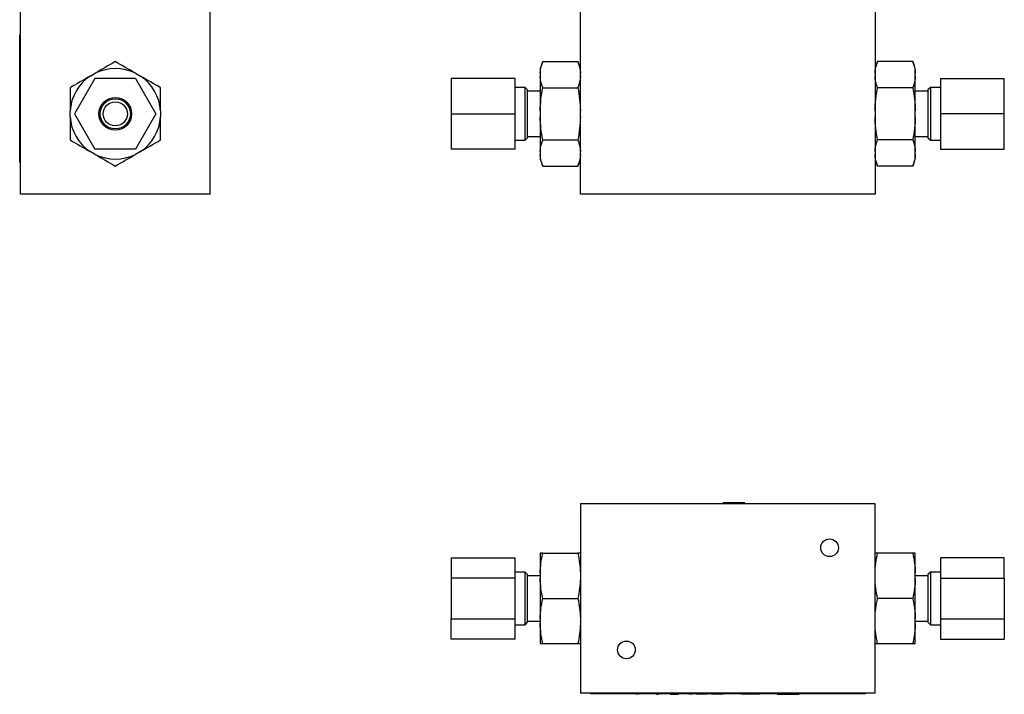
# Model space of a CAD drawing. Header units: inches. Extents: x 2.7 to 19.8, y 2.9 to 15.5.
# Tile 1 of 10: x 2.7 to 10.4, y 2.9 to 8.2. Entities that reach past the tile are written whole.
import ezdxf

# ---------------------------------------------------------------- set-up
doc = ezdxf.new("R2010")
doc.units = ezdxf.units.IN
doc.header["$LTSCALE"] = 2
doc.header["$MEASUREMENT"] = 0

msp = doc.modelspace()

# ---------------------------------------------------------------- linework, layer by layer
at = {"color": 7, "linetype": 'Continuous', "lineweight": 25}
for p, q in [((2.7467, 6.7982), (2.7467, 8.2832)), ((4.2317, 6.7982), (4.2317, 8.2832)), ((7.1302, 6.7982), (7.1302, 8.2832)), ((9.4362, 8.2832), (9.4362, 6.7982)), ((2.7417, 8.0482), (2.7467, 8.0482)), ((2.7417, 7.0482), (2.7417, 8.0482)), ((2.7417, 7.9624), (2.7413, 7.9624)), ((2.7413, 7.9495), (2.7413, 7.9624)), ((2.7413, 7.9086), (2.7417, 7.9086)), ((2.7413, 7.8895), (2.7417, 7.8895)), ((2.7413, 7.8266), (2.7413, 7.8895)), ((2.7413, 7.8266), (2.7417, 7.8266)), ((2.7413, 7.8186), (2.7413, 7.8248)), ((2.7417, 7.8186), (2.7413, 7.8186)), ((6.8349, 7.8374), (6.8153, 7.7833)), ((6.8349, 7.8374), (7.1105, 7.8374)), ((7.1302, 7.7833), (7.1105, 7.8374)), ((9.4559, 7.8374), (9.4362, 7.7833)), ((9.7315, 7.8374), (9.4559, 7.8374)), ((9.7512, 7.7833), (9.7315, 7.8374)), ((3.2929, 7.7237), (3.3323, 7.7465)), ((3.6472, 7.7465), (3.6866, 7.7237)), ((6.8153, 7.7833), (6.8153, 7.7465)), ((6.8153, 7.7465), (6.8153, 7.7237)), ((6.8153, 7.7237), (6.8153, 7.451)), ((9.7512, 7.7465), (9.7512, 7.7833)), ((9.7512, 7.7237), (9.7512, 7.7465)), ((9.7512, 7.451), (9.7512, 7.7237)), ((3.3306, 7.7038), (3.1715, 7.4282)), ((3.6489, 7.7038), (3.3306, 7.7038)), ((3.6489, 7.7038), (3.808, 7.4282)), ((6.1184, 7.7038), (6.1184, 7.4282)), ((6.6184, 7.7038), (6.1184, 7.7038)), ((6.6184, 7.4282), (6.6184, 7.7038)), ((6.6971, 7.6349), (6.6184, 7.6349)), ((6.7168, 7.6153), (6.6971, 7.6349)), ((6.6971, 7.5316), (6.6971, 7.6349)), ((6.8349, 7.6328), (7.1105, 7.6328)), ((9.7315, 7.6328), (9.4559, 7.6328)), ((9.8693, 7.6349), (9.8496, 7.6153)), ((9.948, 7.6349), (9.8693, 7.6349)), ((9.8693, 7.6349), (9.8693, 7.3249)), ((9.948, 7.7038), (10.448, 7.7038)), ((9.948, 7.7038), (9.948, 7.4282)), ((10.448, 7.4282), (10.448, 7.7038)), ((2.7413, 7.5755), (2.7413, 7.5543)), ((2.7413, 7.5755), (2.7417, 7.5755)), ((2.7413, 7.5331), (2.7413, 7.5543)), ((2.7417, 7.5543), (2.7413, 7.5543)), ((6.7168, 7.5218), (6.7168, 7.6153)), ((6.8153, 7.6054), (6.7168, 7.6054)), ((9.8496, 7.6054), (9.7512, 7.6054)), ((9.8496, 7.6153), (9.8496, 7.3347)), ((2.7413, 7.5331), (2.7417, 7.5331)), ((2.7413, 7.5119), (2.7413, 7.5331)), ((2.7413, 7.5119), (2.7417, 7.5119)), ((2.7413, 7.4782), (2.7413, 7.5119)), ((2.7417, 7.4782), (2.7413, 7.4782)), ((2.7413, 7.4782), (2.7413, 7.4482)), ((6.6971, 7.2216), (6.6971, 7.5316)), ((6.7168, 7.2412), (6.7168, 7.5218)), ((2.7413, 7.4482), (2.7417, 7.4482)), ((2.7413, 7.4332), (2.7413, 7.4482)), ((2.7417, 7.4332), (2.7413, 7.4332)), ((2.7413, 7.4332), (2.7413, 7.4182)), ((2.7413, 7.3882), (2.7413, 7.4182)), ((2.7417, 7.4182), (2.7413, 7.4182)), ((3.1354, 7.4055), (3.1354, 7.451)), ((3.1715, 7.4282), (3.3306, 7.1527)), ((3.808, 7.4282), (3.6489, 7.1527)), ((3.8441, 7.451), (3.8441, 7.4055)), ((6.1184, 7.4282), (6.6184, 7.4282)), ((6.1184, 7.4282), (6.1184, 7.1527)), ((6.6184, 7.1527), (6.6184, 7.4282)), ((6.8153, 7.451), (6.8153, 7.4055)), ((6.8153, 7.4055), (6.8153, 7.1328)), ((9.7512, 7.4055), (9.7512, 7.451)), ((9.7512, 7.1328), (9.7512, 7.4055)), ((10.448, 7.4282), (9.948, 7.4282)), ((9.948, 7.4282), (9.948, 7.1527)), ((10.448, 7.1527), (10.448, 7.4282)), ((2.7417, 7.3882), (2.7413, 7.3882)), ((2.7413, 7.3546), (2.7413, 7.3882)), ((2.7413, 7.3546), (2.7417, 7.3546)), ((2.7413, 7.3334), (2.7413, 7.3546)), ((2.7413, 7.3334), (2.7417, 7.3334)), ((2.7413, 7.3334), (2.7413, 7.3122)), ((9.8496, 7.3347), (9.8496, 7.2412)), ((9.8693, 7.3249), (9.8693, 7.2216)), ((2.7417, 7.3122), (2.7413, 7.3122)), ((2.7413, 7.3122), (2.7413, 7.291)), ((2.7413, 7.291), (2.7417, 7.291)), ((6.7168, 7.2511), (6.8153, 7.2511)), ((9.7512, 7.2511), (9.8496, 7.2511)), ((6.6184, 7.2216), (6.6971, 7.2216)), ((6.6971, 7.2216), (6.7168, 7.2412)), ((6.8349, 7.2237), (7.1105, 7.2237)), ((9.7315, 7.2237), (9.4559, 7.2237)), ((9.8496, 7.2412), (9.8693, 7.2216)), ((9.8693, 7.2216), (9.948, 7.2216)), ((3.3323, 7.11), (3.2929, 7.1328)), ((3.6489, 7.1527), (3.3306, 7.1527)), ((3.6866, 7.1328), (3.6472, 7.11)), ((6.6184, 7.1527), (6.1184, 7.1527)), ((6.8153, 7.1328), (6.8153, 7.11)), ((6.8153, 7.11), (6.8153, 7.0732)), ((9.7512, 7.11), (9.7512, 7.1328)), ((9.7512, 7.0732), (9.7512, 7.11)), ((9.948, 7.1527), (10.448, 7.1527)), ((2.7417, 7.0482), (2.7467, 7.0482)), ((6.8153, 7.0732), (6.8349, 7.0191)), ((6.8349, 7.0191), (7.1105, 7.0191)), ((7.1105, 7.0191), (7.1302, 7.0732)), ((9.4362, 7.0732), (9.4559, 7.0191)), ((9.7315, 7.0191), (9.4559, 7.0191)), ((9.7315, 7.0191), (9.7512, 7.0732)), ((4.2317, 6.7982), (2.7467, 6.7982)), ((9.4362, 6.7982), (7.1302, 6.7982)), ((9.4362, 4.3744), (7.1302, 4.3744)), ((7.1302, 4.3744), (7.1302, 2.8894)), ((8.2445, 4.3802), (8.2494, 4.3744)), ((8.3775, 4.3802), (8.2445, 4.3802)), ((8.4165, 4.3802), (8.3775, 4.3802)), ((8.4115, 4.3744), (8.4165, 4.3802)), ((9.4362, 2.8894), (9.4362, 4.3744)), ((6.1184, 3.9506), (6.6184, 3.9506)), ((6.1184, 3.9506), (6.1184, 3.7915)), ((6.6184, 3.7915), (6.6184, 3.9506)), ((6.8153, 3.9867), (6.8153, 3.8293)), ((6.8349, 3.9867), (7.1105, 3.9867)), ((9.7315, 3.9867), (9.4559, 3.9867)), ((9.7512, 3.8293), (9.7512, 3.9867)), ((10.448, 3.9506), (9.948, 3.9506)), ((9.948, 3.9506), (9.948, 3.7915)), ((10.448, 3.7915), (10.448, 3.9506)), ((6.6184, 3.7915), (6.1184, 3.7915)), ((6.1184, 3.7915), (6.1184, 3.4733)), ((6.6971, 3.8391), (6.6184, 3.8391)), ((6.6184, 3.4733), (6.6184, 3.7915)), ((6.7168, 3.8194), (6.6971, 3.8391)), ((6.6971, 3.4257), (6.6971, 3.8391)), ((6.7168, 3.4454), (6.7168, 3.8194)), ((6.8153, 3.8095), (6.7168, 3.8095)), ((6.8153, 3.8293), (6.8153, 3.7898)), ((6.8153, 3.7898), (6.8153, 3.4749)), ((9.7512, 3.7898), (9.7512, 3.8293)), ((9.8496, 3.8095), (9.7512, 3.8095)), ((9.7512, 3.4749), (9.7512, 3.7898)), ((9.8693, 3.8391), (9.8496, 3.8194)), ((9.8496, 3.8194), (9.8496, 3.7943)), ((9.8496, 3.7943), (9.8496, 3.4454)), ((9.948, 3.8391), (9.8693, 3.8391)), ((9.8693, 3.8391), (9.8693, 3.8114)), ((9.8693, 3.8114), (9.8693, 3.4257)), ((9.948, 3.7915), (10.448, 3.7915)), ((9.948, 3.7915), (9.948, 3.4733)), ((10.448, 3.7915), (10.448, 3.4733)), ((6.8349, 3.6324), (7.1105, 3.6324)), ((9.7315, 3.6324), (9.4559, 3.6324)), ((6.1184, 3.4733), (6.6184, 3.4733)), ((6.1184, 3.3142), (6.1184, 3.4733)), ((6.6184, 3.3142), (6.6184, 3.4733)), ((6.8153, 3.4749), (6.8153, 3.4355)), ((9.7512, 3.4355), (9.7512, 3.4749)), ((9.948, 3.4733), (10.448, 3.4733)), ((9.948, 3.4733), (9.948, 3.3142)), ((10.448, 3.4733), (10.448, 3.3142)), ((6.6184, 3.4257), (6.6971, 3.4257)), ((6.6971, 3.4257), (6.7168, 3.4454)), ((6.7168, 3.4552), (6.8153, 3.4552)), ((6.8153, 3.4355), (6.8153, 3.2781)), ((9.7512, 3.4552), (9.8496, 3.4552)), ((9.7512, 3.2781), (9.7512, 3.4355)), ((9.8496, 3.4454), (9.8693, 3.4257)), ((9.8693, 3.4257), (9.948, 3.4257)), ((6.6184, 3.3142), (6.1184, 3.3142)), ((9.948, 3.3142), (10.448, 3.3142)), ((6.8349, 3.2781), (7.1105, 3.2781)), ((9.4559, 3.2781), (9.7315, 3.2781)), ((9.4362, 2.8894), (7.1302, 2.8894)), ((7.2082, 2.8844), (7.2082, 2.8894)), ((9.3582, 2.8844), (7.2082, 2.8844)), ((7.283, 2.8844), (7.283, 2.884)), ((7.5219, 2.884), (7.283, 2.884)), ((7.5219, 2.884), (7.5219, 2.8844)), ((7.5431, 2.884), (7.5219, 2.884)), ((7.5431, 2.884), (7.5431, 2.8844)), ((7.5643, 2.884), (7.5431, 2.884)), ((7.5643, 2.8844), (7.5643, 2.884)), ((7.5643, 2.884), (7.5855, 2.884)), ((7.5855, 2.884), (7.5855, 2.8844)), ((7.7278, 2.884), (7.5855, 2.884)), ((7.7271, 2.884), (7.7248, 2.8812)), ((7.7248, 2.8812), (7.7402, 2.8812)), ((7.7278, 2.8844), (7.7278, 2.884)), ((7.729, 2.884), (7.729, 2.8844)), ((7.7295, 2.884), (7.729, 2.884)), ((7.7295, 2.884), (7.7295, 2.8844)), ((7.7416, 2.884), (7.7295, 2.884)), ((7.7416, 2.884), (7.7416, 2.8844)), ((7.7443, 2.884), (7.7416, 2.884)), ((7.7443, 2.884), (7.7443, 2.8844)), ((7.8321, 2.8812), (7.8968, 2.8812)), ((7.8612, 2.884), (7.8612, 2.8844)), ((7.8838, 2.884), (7.8612, 2.884)), ((7.8838, 2.884), (7.8838, 2.8844)), ((7.9315, 2.884), (7.8838, 2.884)), ((7.8968, 2.8812), (7.8944, 2.884)), ((7.9315, 2.884), (7.9315, 2.8844)), ((7.9517, 2.884), (7.9315, 2.884)), ((7.9517, 2.884), (7.9517, 2.8844)), ((7.9825, 2.884), (7.9825, 2.8844)), ((7.9825, 2.884), (8.0045, 2.884)), ((8.0045, 2.884), (8.0045, 2.8844)), ((8.0352, 2.8844), (8.0352, 2.884)), ((8.0352, 2.884), (8.0577, 2.884)), ((8.0577, 2.884), (8.0577, 2.8844)), ((8.0577, 2.884), (8.1055, 2.884)), ((8.1055, 2.884), (8.1055, 2.8844)), ((8.1055, 2.884), (8.1257, 2.884)), ((8.1257, 2.884), (8.1257, 2.8844)), ((8.1543, 2.884), (8.1543, 2.8844)), ((8.1543, 2.884), (8.177, 2.884)), ((8.177, 2.8844), (8.177, 2.884)), ((8.177, 2.884), (8.1792, 2.884)), ((8.1792, 2.884), (8.1792, 2.8844)), ((8.1792, 2.884), (8.1804, 2.884)), ((8.1804, 2.884), (8.1804, 2.8844)), ((8.1804, 2.884), (8.1966, 2.884)), ((8.1966, 2.884), (8.1966, 2.8844)), ((8.1966, 2.884), (8.227, 2.884)), ((8.227, 2.884), (8.227, 2.8844)), ((8.227, 2.884), (8.2484, 2.884)), ((8.2484, 2.884), (8.2484, 2.8844)), ((8.2774, 2.8844), (8.2774, 2.884)), ((8.296, 2.884), (8.2774, 2.884)), ((8.296, 2.884), (8.296, 2.8844)), ((8.306, 2.884), (8.296, 2.884)), ((8.306, 2.884), (8.306, 2.8844)), ((8.3609, 2.884), (8.306, 2.884)), ((8.3609, 2.884), (8.3609, 2.8844)), ((8.3708, 2.884), (8.3609, 2.884)), ((8.3708, 2.884), (8.3708, 2.8844)), ((8.3894, 2.884), (8.3708, 2.884)), ((8.3894, 2.884), (8.3894, 2.8844)), ((8.3894, 2.884), (8.4185, 2.884)), ((8.4185, 2.884), (8.4185, 2.8844)), ((8.4185, 2.884), (8.4363, 2.884)), ((8.4363, 2.884), (8.4363, 2.8844)), ((8.4363, 2.884), (8.4577, 2.884)), ((8.4577, 2.884), (8.4577, 2.8844)), ((8.4577, 2.884), (8.4792, 2.884)), ((8.4792, 2.884), (8.4792, 2.8844)), ((8.4792, 2.884), (8.497, 2.884)), ((8.497, 2.884), (8.497, 2.8844)), ((8.497, 2.884), (8.5313, 2.884)), ((8.5313, 2.884), (8.5313, 2.8844)), ((8.6623, 2.8844), (8.6623, 2.884)), ((8.8369, 2.884), (8.6623, 2.884)), ((8.672, 2.884), (8.6697, 2.8812)), ((8.6697, 2.8812), (8.8417, 2.8812)), ((8.8369, 2.884), (8.8369, 2.8844)), ((8.8417, 2.8812), (8.8389, 2.8844)), ((9.3582, 2.8894), (9.3582, 2.8844))]:
    msp.add_line(p, q, dxfattribs=at)
for centre, radius in [((3.4897, 7.4282), 0.128), ((3.4897, 7.4282), 0.1181), ((3.4897, 7.4282), 0.0945), ((9.0802, 4.0294), 0.0693), ((7.4902, 3.2294), 0.0693)]:
    msp.add_circle(centre, radius, dxfattribs=at)
for start, end in [(123.67709, 176.32291), (63.67709, 116.32291), (3.67709, 56.32291), (183.67709, 236.32291), (303.67709, 356.32291), (243.67709, 296.32291)]:
    msp.add_arc((3.4897, 7.4282), 0.3551, start, end, dxfattribs=at)
for points in [[(3.4897, 7.8374), (3.4377, 7.8073), (3.3853, 7.7771), (3.3323, 7.7465)], [(3.6472, 7.7465), (3.5942, 7.7771), (3.5418, 7.8073), (3.4897, 7.8374)], [(6.8153, 7.7465), (6.8167, 7.7771), (6.824, 7.8073), (6.8349, 7.8374)], [(7.1105, 7.8374), (7.1215, 7.8073), (7.1288, 7.7771), (7.1302, 7.7465)], [(9.4362, 7.7465), (9.4376, 7.7771), (9.445, 7.8073), (9.4559, 7.8374)], [(9.7315, 7.8374), (9.7424, 7.8073), (9.7497, 7.7771), (9.7512, 7.7465)], [(3.2929, 7.7237), (3.2399, 7.6931), (3.1875, 7.6629), (3.1354, 7.6328)], [(3.8441, 7.6328), (3.792, 7.6629), (3.7396, 7.6931), (3.6866, 7.7237)], [(6.8349, 7.6328), (6.824, 7.6629), (6.8167, 7.6931), (6.8153, 7.7237)], [(7.1302, 7.7237), (7.1288, 7.6931), (7.1215, 7.6629), (7.1105, 7.6328)], [(9.4559, 7.6328), (9.445, 7.6629), (9.4376, 7.6931), (9.4362, 7.7237)], [(9.7512, 7.7237), (9.7497, 7.6931), (9.7424, 7.6629), (9.7315, 7.6328)], [(3.1354, 7.6328), (3.1354, 7.5727), (3.1354, 7.5122), (3.1354, 7.451)], [(3.8441, 7.451), (3.8441, 7.5122), (3.8441, 7.5727), (3.8441, 7.6328)], [(6.8153, 7.451), (6.8167, 7.5122), (6.824, 7.5727), (6.8349, 7.6328)], [(7.1105, 7.6328), (7.1215, 7.5727), (7.1288, 7.5122), (7.1302, 7.451)], [(9.4362, 7.451), (9.4376, 7.5122), (9.445, 7.5727), (9.4559, 7.6328)], [(9.7315, 7.6328), (9.7424, 7.5727), (9.7497, 7.5122), (9.7512, 7.451)], [(3.1354, 7.4055), (3.1354, 7.3443), (3.1354, 7.2838), (3.1354, 7.2237)], [(3.8441, 7.2237), (3.8441, 7.2838), (3.8441, 7.3443), (3.8441, 7.4055)], [(6.8349, 7.2237), (6.824, 7.2838), (6.8167, 7.3443), (6.8153, 7.4055)], [(7.1302, 7.4055), (7.1288, 7.3443), (7.1215, 7.2838), (7.1105, 7.2237)], [(9.4559, 7.2237), (9.445, 7.2838), (9.4376, 7.3443), (9.4362, 7.4055)], [(9.7512, 7.4055), (9.7497, 7.3443), (9.7424, 7.2838), (9.7315, 7.2237)], [(3.1354, 7.2237), (3.1875, 7.1936), (3.2399, 7.1634), (3.2929, 7.1328)], [(3.6866, 7.1328), (3.7396, 7.1634), (3.792, 7.1936), (3.8441, 7.2237)], [(6.8153, 7.1328), (6.8167, 7.1634), (6.824, 7.1936), (6.8349, 7.2237)], [(7.1105, 7.2237), (7.1215, 7.1936), (7.1288, 7.1634), (7.1302, 7.1328)], [(9.4362, 7.1328), (9.4376, 7.1634), (9.445, 7.1936), (9.4559, 7.2237)], [(9.7315, 7.2237), (9.7424, 7.1936), (9.7497, 7.1634), (9.7512, 7.1328)], [(3.3323, 7.11), (3.3853, 7.0794), (3.4377, 7.0492), (3.4897, 7.0191)], [(3.4897, 7.0191), (3.5418, 7.0492), (3.5942, 7.0794), (3.6472, 7.11)], [(6.8349, 7.0191), (6.824, 7.0492), (6.8167, 7.0794), (6.8153, 7.11)], [(7.1302, 7.11), (7.1288, 7.0794), (7.1215, 7.0492), (7.1105, 7.0191)], [(9.4559, 7.0191), (9.445, 7.0492), (9.4376, 7.0794), (9.4362, 7.11)], [(9.7512, 7.11), (9.7497, 7.0794), (9.7424, 7.0492), (9.7315, 7.0191)], [(6.8153, 3.8293), (6.8167, 3.8822), (6.824, 3.9346), (6.8349, 3.9867)], [(6.8349, 3.9867), (6.824, 3.9867), (6.8167, 3.9867), (6.8153, 3.9867)], [(7.1105, 3.9867), (7.1215, 3.9346), (7.1288, 3.8822), (7.1302, 3.8293)], [(7.1302, 3.9867), (7.1288, 3.9867), (7.1215, 3.9867), (7.1105, 3.9867)], [(9.4362, 3.8293), (9.4376, 3.8822), (9.445, 3.9346), (9.4559, 3.9867)], [(9.4559, 3.9867), (9.445, 3.9867), (9.4376, 3.9867), (9.4362, 3.9867)], [(9.7315, 3.9867), (9.7424, 3.9346), (9.7497, 3.8822), (9.7512, 3.8293)], [(9.7512, 3.9867), (9.7497, 3.9867), (9.7424, 3.9867), (9.7315, 3.9867)], [(6.8349, 3.6324), (6.824, 3.6845), (6.8167, 3.7369), (6.8153, 3.7898)], [(7.1302, 3.7898), (7.1288, 3.7369), (7.1215, 3.6845), (7.1105, 3.6324)], [(9.4559, 3.6324), (9.445, 3.6845), (9.4376, 3.7369), (9.4362, 3.7898)], [(9.7512, 3.7898), (9.7497, 3.7369), (9.7424, 3.6845), (9.7315, 3.6324)], [(6.8153, 3.4749), (6.8167, 3.5279), (6.824, 3.5803), (6.8349, 3.6324)], [(7.1105, 3.6324), (7.1215, 3.5803), (7.1288, 3.5279), (7.1302, 3.4749)], [(9.4362, 3.4749), (9.4376, 3.5279), (9.445, 3.5803), (9.4559, 3.6324)], [(9.7315, 3.6324), (9.7424, 3.5803), (9.7497, 3.5279), (9.7512, 3.4749)], [(6.8349, 3.2781), (6.824, 3.3301), (6.8167, 3.3825), (6.8153, 3.4355)], [(7.1302, 3.4355), (7.1288, 3.3825), (7.1215, 3.3301), (7.1105, 3.2781)], [(9.4559, 3.2781), (9.445, 3.3301), (9.4376, 3.3825), (9.4362, 3.4355)], [(9.7512, 3.4355), (9.7497, 3.3825), (9.7424, 3.3301), (9.7315, 3.2781)], [(6.8153, 3.2781), (6.8167, 3.2781), (6.824, 3.2781), (6.8349, 3.2781)], [(7.1105, 3.2781), (7.1215, 3.2781), (7.1288, 3.2781), (7.1302, 3.2781)], [(9.4362, 3.2781), (9.4376, 3.2781), (9.445, 3.2781), (9.4559, 3.2781)], [(9.7315, 3.2781), (9.7424, 3.2781), (9.7497, 3.2781), (9.7512, 3.2781)]]:
    msp.add_open_spline(points, degree=3, dxfattribs=at)

doc.saveas('drawing.dxf')
